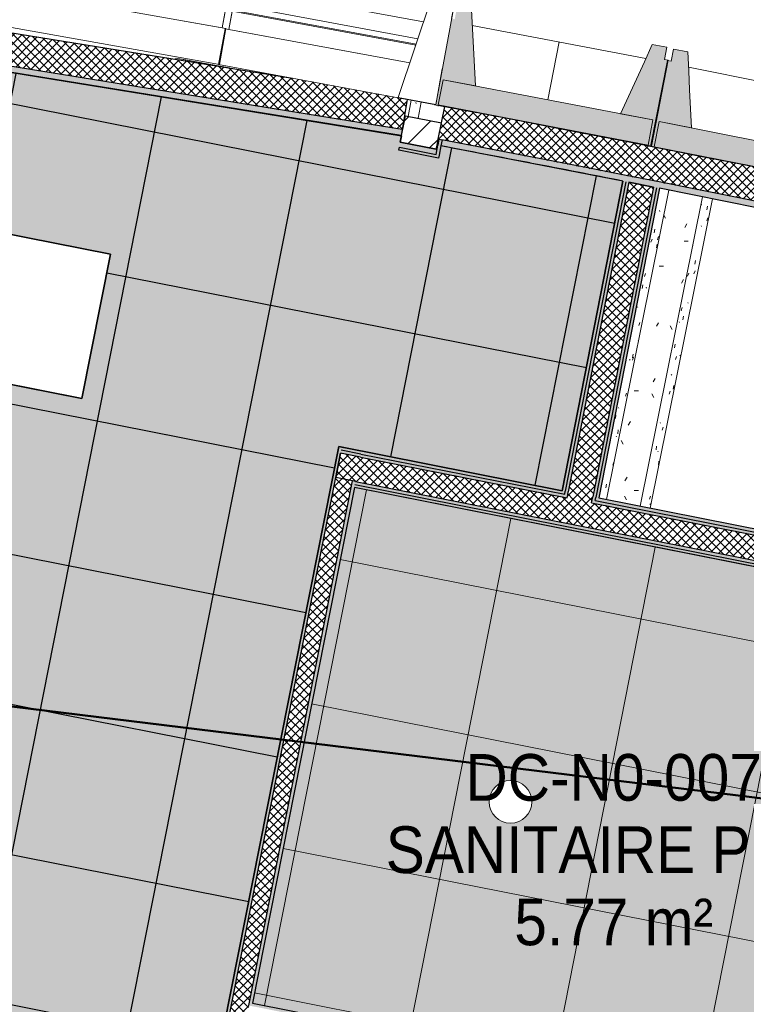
# Model space of a CAD drawing. Header units: centimetres. Extents: x -3137 to 8943, y -3619 to 550.
# Tile 39 of 47: x 7105 to 7402, y -2018 to -1617. Entities that reach past the tile are written whole.
import ezdxf

# ---------------------------------------------------------------- set-up
doc = ezdxf.new("R2010")
doc.units = ezdxf.units.CM
for name, color, linetype, lineweight in [('0-1', 7, 'Continuous', 5), ('ANNOTATIONS-6', 7, 'Continuous', 18), ('ANNOTATIONS-7', 7, 'Continuous', 50), ('HACHURE_C-5', 7, 'Continuous', 18), ('MUR_C', 7, 'Continuous', 25), ('OSSATURE', 7, 'Continuous', 18), ('OSSATURE_C', 7, 'Continuous', 18), ('PLAF', 7, 'Continuous', 25), ('PLAF-motif surf', 7, 'Continuous', 25), ('POTEAUX', 7, 'Continuous', 18), ('Z', 7, 'Continuous', 18)]:
    doc.layers.add(name, color=color, linetype=linetype, lineweight=lineweight)
for name, color, linetype, lineweight, true_color in [('ANNOTATIONS-5', 7, 'Continuous', 18, 0xffcd9b), ('ETIQUETTE-1', 9, 'Continuous', 30, 0x808080), ('HACHURE_C-3', 7, 'Continuous', 5, 0xdadada), ('HACHURE_C-4', 7, 'Continuous', 25, 0xdadada), ('OSSATURE-4', 7, 'Continuous', 5, 0x787878), ('OSSATURE-5', 5, 'Continuous', 25, 0x0000ff)]:
    doc.layers.add(name, color=color, linetype=linetype, lineweight=lineweight, true_color=true_color)
doc.styles.add('Arial', font='arial.ttf', dxfattribs={"width": 0.9, "height": 19})
pattern_1 = [(45, (0, 0), (-1.767767, 1.767767), []), (135, (0, 0), (-1.767767, -1.767767), [])]
pattern_2 = [(0, (0, 0), (40.64, 10.16), [1.676, -28.804, 1.676, -28.804, -162.56]), (0, (0, 0), (40.64, 10.16), [-60.96, 1.676, -59.284, 1.676, -28.804, -71.12]), (0, (0, 0), (40.64, 10.16), [-152.4, 1.676, -18.644, 1.676, -49.124]), (120, (15.24, 5.08), (-29.11882, 30.115272), [1.676, -28.804, 1.676, -28.804, -162.56]), (120, (15.24, 5.08), (-29.11882, 30.115272), [-60.96, 1.676, -59.284, 1.676, -28.804, -71.12]), (120, (15.24, 5.08), (-29.11882, 30.115272), [-152.4, 1.676, -18.644, 1.676, -49.124]), (240, (20.32, 25.4), (-11.52118, -40.275272), [1.676, -28.804, 1.676, -28.804, -162.56]), (240, (20.32, 25.4), (-11.52118, -40.275272), [-60.96, 1.676, -59.284, 1.676, -28.804, -71.12]), (240, (20.32, 25.4), (-11.52118, -40.275272), [-152.4, 1.676, -18.644, 1.676, -49.124])]

# ---------------------------------------------------------------- blocks, each defined once
blk = doc.blocks.new('B02_ARC_rvt-3-DDDD_AAA_NNNN_CCC_1_50_N0_Faux plafonds')
at = {"layer": 'ANNOTATIONS-6'}
h = blk.add_hatch(dxfattribs=at)
h.set_pattern_fill('FP_54', color=256, style=0, pattern_type=2)
h.set_pattern_definition([(348.82, (557.394, -1923.27), (-11.632, -58.862), []), (258.82, (557.394, -1923.27), (-58.862, 11.632), [])])
h.paths.add_polyline_path([(622.48, -2069.45), (664, -1859.54), (663.96, -1859.53), (399.69, -1807.25), (358.16, -2017.21), (622.48, -2069.45)])
h.paths.add_polyline_path([(580.98, -1967.21), (578.73, -1966.91), (576.63, -1966.04), (574.83, -1964.66), (573.45, -1962.86), (572.58, -1960.76), (572.28, -1958.51), (572.58, -1956.26), (573.45, -1954.16), (574.83, -1952.36), (576.63, -1950.98), (578.73, -1950.11), (580.98, -1949.81), (583.24, -1950.11), (585.33, -1950.98), (587.14, -1952.36), (588.52, -1954.16), (589.39, -1956.26), (589.68, -1958.51), (589.39, -1960.76), (588.52, -1962.86), (587.14, -1964.66), (585.33, -1966.04), (583.24, -1966.91)])
h.paths.add_polyline_path([(463.29, -1943.95), (461.03, -1943.65), (458.94, -1942.78), (457.13, -1941.4), (455.75, -1939.6), (454.88, -1937.5), (454.59, -1935.25), (454.88, -1933), (455.75, -1930.9), (457.13, -1929.1), (458.94, -1927.72), (461.03, -1926.85), (463.29, -1926.55), (465.54, -1926.85), (467.64, -1927.72), (469.44, -1929.1), (470.82, -1930.9), (471.69, -1933), (471.99, -1935.25), (471.69, -1937.5), (470.82, -1939.6), (469.44, -1941.4), (467.64, -1942.78), (465.54, -1943.65)])
at = {"layer": 'HACHURE_C-3'}
for points in [[(418.76, -1663.88), (419.16, -1661.41), (-261.5, -1551.36), (-261.9, -1553.82), (403.49, -1661.41)], [(486.6, -1810.21), (511.57, -1682.87), (510.35, -1682.63), (485.38, -1809.97), (486.36, -1810.17)], [(497.84, -1812.44), (522.81, -1685.08), (521.58, -1684.83), (496.61, -1812.19)], [(499.3, -1811.45), (524.03, -1685.32), (522.81, -1685.08), (498.08, -1811.21)], [(299.38, -2271.76), (394.54, -1790.73), (393.32, -1790.49), (298.15, -2271.54), (298.77, -2271.65)], [(700.28, -1865.43), (700.53, -1864.21), (400.17, -1804.79), (399.93, -1806.01), (699.06, -1865.19)], [(622.23, -2070.67), (622.48, -2069.45), (358.15, -2017.21), (357.91, -2018.44), (620.87, -2070.41)]]:
    blk.add_hatch(color=256, dxfattribs=at).paths.add_polyline_path(points)
h = blk.add_hatch(color=256, dxfattribs=at)
h.paths.add_polyline_path([(713.74, -1856.42), (713.98, -1855.2), (496.61, -1812.19), (496.37, -1813.42), (712.51, -1856.18)])
h.paths.add_polyline_path([(486.36, -1811.44), (486.6, -1810.21), (394.3, -1791.96), (394.06, -1793.18), (485.62, -1811.29)])
h = blk.add_hatch(color=256, dxfattribs=at)
h.paths.add_polyline_path([(715.2, -1855.44), (715.45, -1854.21), (498.08, -1811.21), (497.84, -1812.44), (713.98, -1855.2)])
h.paths.add_polyline_path([(485.38, -1809.97), (485.62, -1808.75), (394.54, -1790.73), (394.3, -1791.96), (484.39, -1809.78)])
at = {"layer": 'HACHURE_C-4'}
for points in [[(434.22, -1671.78), (435.4, -1665.59), (434.17, -1665.36), (432.99, -1671.53)], [(433.99, -1673.01), (434.22, -1671.78), (418.04, -1668.58), (417.8, -1669.8), (432.99, -1672.81)], [(485.62, -1808.75), (510.35, -1682.63), (509.12, -1682.38), (484.39, -1808.5)], [(698.81, -1866.42), (699.06, -1865.19), (399.93, -1806.01), (399.69, -1807.24), (697.59, -1866.17)]]:
    blk.add_hatch(color=256, dxfattribs=at).paths.add_polyline_path(points)
h = blk.add_hatch(color=256, dxfattribs=at)
h.paths.add_polyline_path([(1379.23, -1882.57), (1379.86, -1880.15), (1262.66, -1849.7), (1145.2, -1820.28), (1027.48, -1791.89), (909.52, -1764.54), (791.32, -1738.24), (672.89, -1712.98), (554.25, -1688.76), (435.4, -1665.59), (434.93, -1668.05), (490.05, -1678.67), (524.03, -1685.32), (631.6, -1706.98), (741.25, -1729.99), (846.19, -1752.88), (953.21, -1777.11), (1065.2, -1803.46), (1166.64, -1828.14), (1273.04, -1854.93), (1369.94, -1880.15)])
h.paths.add_polyline_path([(433.7, -1667.82), (434.17, -1665.36), (433.87, -1665.33), (433.39, -1667.76), (433.54, -1667.79)])
h = blk.add_hatch(color=256, dxfattribs=at)
h.paths.add_polyline_path([(307.51, -2273.2), (331.41, -2152.38), (330.18, -2152.13), (306.28, -2272.99), (306.89, -2273.09)])
h.paths.add_polyline_path([(332.77, -2145.51), (356.55, -2025.3), (355.32, -2025.06), (331.54, -2145.27)])
h.paths.add_polyline_path([(357.91, -2018.44), (400.17, -1804.79), (398.95, -1804.55), (356.68, -2018.2)])
at = {"layer": 'HACHURE_C-5'}
h = blk.add_hatch(dxfattribs=at)
h.set_pattern_fill('FP_43', color=256, style=0, pattern_type=2)
h.set_pattern_definition(pattern_1)
h.paths.add_polyline_path([(419.16, -1661.41), (421.14, -1649.13), (374.51, -1640.52), (-250.68, -1539.43), (-259.39, -1538.29), (-261.5, -1551.36), (388.95, -1656.53)])
h = blk.add_hatch(dxfattribs=at)
h.set_pattern_fill('FP_43', color=256, style=0, pattern_type=2)
h.set_pattern_definition(pattern_1)
h.paths.add_polyline_path([(1382.28, -1880.79), (1385.68, -1867.73), (1379.86, -1866.21), (1262.66, -1835.78), (1145.2, -1806.39), (1027.48, -1778.03), (909.52, -1750.71), (791.32, -1724.43), (672.89, -1699.2), (554.25, -1675), (436.49, -1652.06), (433.87, -1665.3), (436.49, -1665.81), (555.64, -1689.05), (674.57, -1713.34), (793.29, -1738.68), (911.78, -1765.07), (1030.03, -1792.5), (1148.03, -1820.99), (1265.78, -1850.51), (1381.07, -1880.47)])
h = blk.add_hatch(dxfattribs=at)
h.set_pattern_fill('FP_44', color=256, style=0, pattern_type=2)
h.set_pattern_definition([(45, (0, 0), (-5.3033, 5.3033), [])])
h.paths.add_polyline_path([(433.05, -1669.45), (435.18, -1658.7), (420.46, -1655.79), (418.34, -1666.54), (432.7, -1669.38)])
h = blk.add_hatch(dxfattribs=at)
h.set_pattern_fill('FP_43', color=256, style=0, pattern_type=2)
h.set_pattern_definition(pattern_1)
h.paths.add_polyline_path([(496.37, -1813.42), (521.58, -1684.83), (511.57, -1682.87), (486.36, -1811.44), (491.39, -1812.44)])
h = blk.add_hatch(dxfattribs=at)
h.set_pattern_fill('FP_43', color=256, style=0, pattern_type=2)
h.set_pattern_definition(pattern_1)
h.paths.add_polyline_path([(710.53, -1866.19), (712.51, -1856.18), (394.06, -1793.18), (392.08, -1803.19), (700.53, -1864.21)])
h = blk.add_hatch(dxfattribs=at)
h.set_pattern_fill('FP_43', color=256, style=0, pattern_type=2)
h.set_pattern_definition(pattern_1)
h.paths.add_polyline_path([(306.03, -2274.21), (398.95, -1804.55), (392.08, -1803.19), (299.18, -2273), (302.61, -2273.6)])
at = {"layer": 'PLAF-motif surf'}
h = blk.add_hatch(dxfattribs=at)
h.set_pattern_fill('FP_60', color=256, style=0, pattern_type=2)
h.set_pattern_definition([(78.81, (-4.944, -2018.706), (58.8593, -11.644), []), (348.81, (-4.944, -2018.706), (-11.644, -58.8593), [])])
h.paths.add_polyline_path([(295.41, -2285.41), (393.32, -1790.49), (484.39, -1808.5), (509.12, -1682.38), (459.15, -1672.7), (434.93, -1668.05), (433.99, -1673.01), (417.8, -1669.8), (418.04, -1668.58), (432.99, -1671.53), (433.7, -1667.82), (433.39, -1667.76), (433.05, -1669.45), (418.34, -1666.54), (418.86, -1663.9), (150.11, -1620.44), (31.73, -2219.49), (-24.05, -2238.7), (294.35, -2285.26)])
h.paths.add_polyline_path([(195.56, -2241.86), (136.7, -2230.22), (148.35, -2171.36), (207.21, -2183)])
h.paths.add_polyline_path([(242.14, -2006.42), (183.28, -1994.78), (194.92, -1935.92), (253.78, -1947.56), (253.22, -1950.38)])
h.paths.add_polyline_path([(288.71, -1770.99), (229.85, -1759.34), (241.5, -1700.48), (300.36, -1712.13), (296.82, -1729.99)])
at = {"layer": 'ANNOTATIONS-6'}
for p, q in [((399.69, -1807.24), (358.15, -2017.22)), ((358.15, -2017.22), (399.69, -1807.24)), ((399.69, -1807.25), (358.15, -2017.22)), ((358.15, -2017.22), (399.69, -1807.25)), ((664, -1859.53), (399.69, -1807.24)), ((399.69, -1807.24), (664, -1859.53)), ((664, -1859.54), (399.69, -1807.25)), ((399.69, -1807.25), (664, -1859.54))]:
    blk.add_line(p, q, dxfattribs=at)
for start, end in [(0, 180), (0, 180), (180, 0), (180, 360)]:
    blk.add_arc((463.29, -1935.25), 8.7, start, end, dxfattribs=at)
at = {"layer": 'MUR_C'}
for p, q in [((-250.68, -1539.43), (374.51, -1640.52)), ((419.16, -1661.41), (-261.5, -1551.36)), ((418.76, -1663.88), (-261.9, -1553.82)), ((421.14, -1649.13), (418.76, -1663.88)), ((435.18, -1658.7), (436.49, -1652.06)), ((418.34, -1666.54), (420.46, -1655.79)), ((420.46, -1655.79), (435.18, -1658.7)), ((433.87, -1665.3), (435.18, -1658.7)), ((433.05, -1669.45), (418.34, -1666.54)), ((432.99, -1671.53), (433.7, -1667.82)), ((433.39, -1667.76), (433.05, -1669.45)), ((433.39, -1667.76), (433.87, -1665.3)), ((434.17, -1665.36), (433.7, -1667.82)), ((434.93, -1668.05), (434.22, -1671.78)), ((435.4, -1665.59), (434.93, -1668.05)), ((417.8, -1669.8), (418.04, -1668.58)), ((433.99, -1673.01), (417.8, -1669.8)), ((418.04, -1668.58), (432.99, -1671.53)), ((434.22, -1671.78), (433.99, -1673.01)), ((484.39, -1808.5), (509.12, -1682.38)), ((510.35, -1682.63), (485.62, -1808.75)), ((511.57, -1682.87), (486.84, -1808.99)), ((511.57, -1682.87), (521.58, -1684.83)), ((521.58, -1684.83), (511.57, -1682.87)), ((521.58, -1684.83), (496.85, -1810.97)), ((522.81, -1685.08), (498.08, -1811.21)), ((524.03, -1685.32), (499.3, -1811.45)), ((298.15, -2271.54), (393.32, -1790.49)), ((393.32, -1790.49), (394.54, -1790.73)), ((402.39, -1793.56), (394.3, -1791.96)), ((394.54, -1790.73), (402.64, -1792.33)), ((402.64, -1792.33), (484.39, -1808.5)), ((394.06, -1793.18), (392.08, -1803.19)), ((392.08, -1803.19), (394.06, -1793.18)), ((402.15, -1794.78), (394.06, -1793.18)), ((402.15, -1794.78), (486.36, -1811.44)), ((402.39, -1793.56), (485.38, -1809.97)), ((299.38, -2271.76), (392.08, -1803.19)), ((356.68, -2018.2), (398.95, -1804.55)), ((398.95, -1804.55), (392.08, -1803.19)), ((400.17, -1804.79), (398.95, -1804.55)), ((399.69, -1807.24), (358.15, -2017.21)), ((697.59, -1866.17), (399.69, -1807.24)), ((399.93, -1806.01), (699.06, -1865.19)), ((400.17, -1804.79), (700.53, -1864.21)), ((485.38, -1809.97), (485.62, -1808.75)), ((486.36, -1811.44), (486.6, -1810.21)), ((486.6, -1810.21), (486.84, -1808.99)), ((496.37, -1813.42), (496.61, -1812.19)), ((496.61, -1812.19), (496.85, -1810.97)), ((497.84, -1812.44), (498.08, -1811.21)), ((497.84, -1812.44), (713.98, -1855.2)), ((499.3, -1811.45), (715.45, -1854.21)), ((496.37, -1813.42), (712.51, -1856.18)), ((358.15, -2017.21), (622.48, -2069.45))]:
    blk.add_line(p, q, dxfattribs=at)
at = {"layer": 'MUR_C', "flags": 128}
for points in [[(433.7, -1667.82), (433.54, -1667.79), (433.39, -1667.76)], [(433.87, -1665.3), (434.02, -1665.33), (434.17, -1665.36)], [(434.17, -1665.36), (434.78, -1665.48), (435.4, -1665.59)], [(434.17, -1665.36), (434.78, -1665.48), (435.4, -1665.59)], [(509.12, -1682.38), (472.03, -1675.17), (434.93, -1668.05)], [(1379.23, -1882.57), (1273.04, -1854.93), (1166.64, -1828.14), (1060.03, -1802.2), (953.21, -1777.11), (846.19, -1752.88), (738.99, -1729.5), (631.6, -1706.98), (524.03, -1685.32)]]:
    blk.add_lwpolyline(points, dxfattribs=at)
at = {"layer": 'MUR_C'}
for radius, start, end in [(13744.31, 75.180034, 79.228198), (13730.81, 75.179827, 79.222138)]:
    blk.add_arc((-2132.29, -15154.19), radius, start, end, dxfattribs=at)
at = {"layer": 'PLAF'}
for p, q in [((418.86, -1663.9), (150.11, -1620.44)), ((150.11, -1620.44), (418.86, -1663.9)), ((418.34, -1666.54), (418.86, -1663.9)), ((418.86, -1663.9), (418.34, -1666.54)), ((433.05, -1669.45), (418.34, -1666.54)), ((418.34, -1666.54), (433.05, -1669.45)), ((433.39, -1667.76), (433.05, -1669.45)), ((433.05, -1669.45), (433.39, -1667.76)), ((433.7, -1667.82), (433.39, -1667.76)), ((433.39, -1667.76), (433.7, -1667.82)), ((484.39, -1808.5), (509.12, -1682.38)), ((509.12, -1682.38), (484.39, -1808.5)), ((241.5, -1700.48), (300.36, -1712.13)), ((300.36, -1712.13), (241.5, -1700.48)), ((300.36, -1712.13), (288.71, -1770.99)), ((288.71, -1770.99), (300.36, -1712.13)), ((288.71, -1770.99), (229.85, -1759.34)), ((229.85, -1759.34), (288.71, -1770.99)), ((295.41, -2285.41), (393.32, -1790.49)), ((393.32, -1790.49), (295.41, -2285.41)), ((393.32, -1790.49), (484.39, -1808.5)), ((484.39, -1808.5), (393.32, -1790.49))]:
    blk.add_line(p, q, dxfattribs=at)
for start, end in [(79.06773, 79.222137), (79.06773, 79.222137), (78.906774, 79.064454), (78.906774, 79.064454)]:
    blk.add_arc((-2132.29, -15154.19), 13728.31, start, end, dxfattribs=at)
blk = doc.blocks.new('20_MUR PREFA_01 - Type 1-V83-DDDD_AAA_NNNN_CCC_1_50_N0_Faux plafonds')
at = {"layer": 'Z'}
for p, q in [((0, 10.63), (0, 34.62)), ((0, -0.14), (0, 0.16))]:
    blk.add_line(p, q, dxfattribs=at)
blk = doc.blocks.new('20_MUR PREFA_03 - MODULE_03-3146533-DDDD_AAA_NNNN_CCC_1_50_N0_Faux plafonds')
at = {"layer": 'Z'}
for p, q in [((-43.5, 32.17), (-43.5, 25.04)), ((-43.5, 19.17), (-43.5, 32.17)), ((-43.5, 32.17), (34.01, 32.17)), ((-43.5, 25.04), (-43.5, 22.74)), ((33.01, 25.04), (-43.5, 25.04)), ((-43.5, 22.74), (-43.5, 22.35)), ((32.69, 22.74), (-43.5, 22.74)), ((-43.5, 22.35), (-43.5, 14.74)), ((-43.5, 22.35), (32.64, 22.35)), ((-43.5, 14.74), (-43.5, 19.17)), ((31.57, 14.74), (-45, 14.74)), ((-45, -0.1), (-45, 14.74)), ((-44.66, 14.74), (-43.5, 14.74)), ((-43.5, 14.74), (31.57, 14.74)), ((45, 14.74), (45, -0.1)), ((-45, -0.1), (45, -0.1))]:
    blk.add_line(p, q, dxfattribs=at)
blk = doc.blocks.new('20_MUR PREFA_03 - MODULE_03-V84-DDDD_AAA_NNNN_CCC_1_50_N0_Faux plafonds')
at = {"layer": 'Z'}
for p, q in [((-43.5, 32.17), (-43.5, 25.04)), ((-43.5, 19.17), (-43.5, 32.17)), ((-43.5, 32.17), (43.5, 32.17)), ((43.5, 32.17), (43.5, 19.17)), ((43.5, 25.04), (43.5, 32.17)), ((-43.5, 25.04), (-43.5, 22.74)), ((43.5, 25.04), (-43.5, 25.04)), ((43.5, 22.74), (43.5, 25.04)), ((-43.5, 22.74), (-43.5, 22.35)), ((43.5, 22.74), (-43.5, 22.74)), ((-43.5, 22.35), (-43.5, 14.74)), ((-43.5, 22.35), (43.5, 22.35)), ((43.5, 22.35), (43.5, 22.74)), ((43.5, 22.35), (43.5, 14.74)), ((-43.5, 14.74), (-43.5, 19.17)), ((43.5, 14.74), (43.5, 19.17)), ((45, 14.74), (-45, 14.74)), ((-45, -0.1), (-45, 14.74)), ((-44.66, 14.74), (-43.5, 14.74)), ((-43.5, 14.74), (43.5, 14.74)), ((43.5, 14.74), (45, 14.74)), ((45, 14.74), (45, -0.1)), ((45, 14.59), (45, 14.74)), ((-45, -0.1), (45, -0.1))]:
    blk.add_line(p, q, dxfattribs=at)
blk = doc.blocks.new('26_POTEAU DROIT - MODULE_04-3160620-DDDD_AAA_NNNN_CCC_1_50_N0_Faux plafonds')
at = {"layer": 'POTEAUX'}
for p, q in [((29.5, 0), (39.5, 71.3)), ((39.5, 71.3), (43.5, 71.3)), ((43.5, 71.3), (43.5, 66.3)), ((43.5, 71.3), (43.5, 66.3)), ((43.5, 66.3), (45, 66.3)), ((45, 0), (45, 66.3)), ((45, 66.3), (45, 35.57)), ((45, 0), (29.5, 0))]:
    blk.add_line(p, q, dxfattribs=at)
blk = doc.blocks.new('B02_DC_STR_rvt-3-DDDD_AAA_NNNN_CCC_1_50_N0_Faux plafonds')
at = {"layer": 'ANNOTATIONS-6'}
h = blk.add_hatch(dxfattribs=at)
h.set_pattern_fill('FP_107', color=256, style=0, pattern_type=2)
h.set_pattern_definition([(71.22, (640.16, -117.665), (9.856738, 35.8736195), [1.263, -21.7, 1.263, -21.7, -122.468]), (71.22, (640.16, -117.665), (9.856738, 35.8736195), [-45.926, 1.263, -44.663, 1.263, -21.7, -53.58]), (71.22, (640.16, -117.665), (9.856738, 35.8736195), [-114.814, 1.263, -14.046, 1.263, -37.008]), (117.761, (643.856, -103.351), (-7.061865, -0.35632), [0.43646, -7.499, 0.43646, -49.822]), (117.761, (643.856, -103.351), (-7.061865, -0.35632), [-8.372, -7.499, 0.43646, -15.435, -26.452]), (117.761, (643.856, -103.351), (-7.061865, -0.35632), [-31.742, 0.43646, -7.499, 0.43646, -18.08]), (117.761, (643.856, -103.351), (-7.061865, -0.35632), [-40.114, -4.854, 0.43646, -12.79]), (262.677, (645.088, -85.954), (-2.7939583, -35.5175786), [1.595, -27.404, 1.595, -27.404, -154.662]), (262.677, (645.088, -85.954), (-2.7939583, -35.5175786), [-57.998, 1.595, -56.403, 1.595, -27.404, -67.664]), (262.677, (645.088, -85.954), (-2.7939583, -35.5175786), [-144.995, 1.595, -17.738, 1.595, -46.737])])
h.paths.add_polyline_path([(330.92, -1633.47), (331, -1633.03), (326.9, -1632.28), (326.81, -1632.8), (330.92, -1633.47)])
h = blk.add_hatch(dxfattribs=at)
h.set_pattern_fill('FP_76', color=256, style=0, pattern_type=2)
h.set_pattern_definition(pattern_2)
h.paths.add_polyline_path([(344.75, -1635.71), (344.77, -1635.56), (331, -1633.03), (330.92, -1633.47), (344.32, -1635.64)])
h = blk.add_hatch(dxfattribs=at)
h.set_pattern_fill('FP_108', color=256, style=0, pattern_type=2)
h.set_pattern_definition([(71.22, (561.306, -103.171), (9.856738, 35.8736195), [1.263, -21.7, 1.263, -21.7, -122.468]), (71.22, (561.306, -103.171), (9.856738, 35.8736195), [-45.926, 1.263, -44.663, 1.263, -21.7, -53.58]), (71.22, (561.306, -103.171), (9.856738, 35.8736195), [-114.814, 1.263, -14.046, 1.263, -37.008]), (117.761, (565.003, -88.857), (-7.061865, -0.35632), [0.43646, -7.499, 0.43646, -7.499, -42.323]), (117.761, (565.003, -88.857), (-7.061865, -0.35632), [-15.871, 0.43646, -15.435, 0.43646, -7.499, -18.516]), (117.761, (565.003, -88.857), (-7.061865, -0.35632), [-39.678, 0.43646, -4.854, 0.43646, -12.79]), (262.677, (566.235, -71.46), (-2.7939583, -35.5175786), [1.595, -27.404, 1.595, -27.404, -154.662]), (262.677, (566.235, -71.46), (-2.7939583, -35.5175786), [-57.998, 1.595, -56.403, 1.595, -27.404, -67.664]), (262.677, (566.235, -71.46), (-2.7939583, -35.5175786), [-144.995, 1.595, -17.738, 1.595, -46.737])])
h.paths.add_polyline_path([(348.86, -1636.37), (348.87, -1636.32), (344.77, -1635.56), (344.75, -1635.71), (348.52, -1636.32)])
h = blk.add_hatch(dxfattribs=at)
h.set_pattern_fill('FP_105', color=256, style=0, pattern_type=2)
h.set_pattern_definition(pattern_2)
h.paths.add_polyline_path([(325.02, -2277.64), (325.02, -2277.62), (319.92, -2276.71)])
h.paths.add_polyline_path([(370.98, -2029.43), (370.98, -2029.43), (357.24, -2026.72)])
h.paths.add_polyline_path([(437.79, -1668.6), (437.79, -1668.6), (435.4, -1668.14)])
h.paths.add_polyline_path([(433.7, -1667.82), (433.7, -1667.82), (433.7, -1667.82)])
h.paths.add_polyline_path([(435.18, -1658.7), (436.43, -1652.37), (433.8, -1651.86), (433.86, -1651.55), (426.96, -1650.21), (425.73, -1656.83), (434.93, -1658.65)])
h = blk.add_hatch(dxfattribs=at)
h.set_pattern_fill('FP_109', color=256, style=0, pattern_type=2)
h.set_pattern_definition([(71.205, (735.207, -136.133), (9.895309, 35.9350499), [1.267, -21.767, 1.267, -21.767, -122.849]), (71.205, (735.207, -136.133), (9.895309, 35.9350499), [-46.068, 1.267, -44.801, 1.267, -21.767, -53.746]), (71.205, (735.207, -136.133), (9.895309, 35.9350499), [-115.171, 1.267, -14.089, 1.267, -37.123]), (118.199, (738.917, -121.8), (-7.089567, -0.497067), [0.43188, -7.421, 0.43188, -7.421, -41.88]), (118.199, (738.917, -121.8), (-7.089567, -0.497067), [-15.705, 0.43188, -15.273, 0.43188, -7.421, -18.322]), (118.199, (738.917, -121.8), (-7.089567, -0.497067), [-39.262, 0.43188, -4.803, 0.43188, -12.656]), (262.64, (740.154, -104.445), (-2.8047903, -35.437674), [1.593, -27.372, 1.593, -27.372, -154.48]), (262.64, (740.154, -104.445), (-2.8047903, -35.437674), [-57.93, 1.593, -56.337, 1.593, -27.372, -67.585]), (262.64, (740.154, -104.445), (-2.8047903, -35.437674), [-144.825, 1.593, -17.717, 1.593, -46.682])])
h.paths.add_polyline_path([(357.24, -2026.72), (357.24, -2026.72), (356.55, -2026.58)])
h.paths.add_polyline_path([(425.73, -1656.83), (426.95, -1650.21), (422.86, -1649.45), (421.65, -1656.02), (425.68, -1656.82)])
h = blk.add_hatch(dxfattribs=at)
h.set_pattern_fill('FP_110', color=256, style=0, pattern_type=2)
h.set_pattern_definition([(71.205, (656.372, -121.536), (9.895309, 35.9350499), [1.267, -21.767, 1.267, -21.767, -122.849]), (71.205, (656.372, -121.536), (9.895309, 35.9350499), [-46.068, 1.267, -44.801, 1.267, -21.767, -53.746]), (71.205, (656.372, -121.536), (9.895309, 35.9350499), [-115.171, 1.267, -14.089, 1.267, -37.123]), (118.199, (660.083, -107.202), (-7.089567, -0.497067), [0.43188, -7.421, 0.43188, -49.3]), (118.199, (660.083, -107.202), (-7.089567, -0.497067), [-8.284, -7.421, 0.43188, -15.273, -26.175]), (118.199, (660.083, -107.202), (-7.089567, -0.497067), [-31.41, 0.43188, -7.421, 0.43188, -17.89]), (118.199, (660.083, -107.202), (-7.089567, -0.497067), [-39.694, -4.803, 0.43188, -12.656]), (262.64, (661.319, -89.848), (-2.8047903, -35.437674), [1.593, -27.372, 1.593, -27.372, -154.48]), (262.64, (661.319, -89.848), (-2.8047903, -35.437674), [-57.93, 1.593, -56.337, 1.593, -27.372, -67.585]), (262.64, (661.319, -89.848), (-2.8047903, -35.437674), [-144.825, 1.593, -17.717, 1.593, -46.682])])
h.paths.add_polyline_path([(329.12, -2278.4), (329.12, -2278.36), (328.85, -2278.35)])
h.paths.add_polyline_path([(375.07, -2030.24), (375.07, -2030.24), (372.74, -2029.78)])
h.paths.add_polyline_path([(441.88, -1669.39), (441.88, -1669.38), (440.45, -1669.11)])
h = blk.add_hatch(dxfattribs=at)
h.set_pattern_fill('FP_111', color=256, style=0, pattern_type=2)
h.set_pattern_definition([(70.951, (858.397, -173.792), (10.3877482, 36.62), [1.313, -22.559, 1.313, -22.559, -127.315]), (70.951, (858.397, -173.792), (10.3877482, 36.62), [-47.743, 1.313, -46.43, 1.313, -22.559, -55.7]), (70.951, (858.397, -173.792), (10.3877482, 36.62), [-119.358, 1.313, -14.601, 1.313, -38.473]), (124.375, (862.293, -159.242), (-7.443694, -2.187847), [0.37948, -6.52, 0.37948, -6.52, -36.798]), (124.375, (862.293, -159.242), (-7.443694, -2.187847), [-13.799, 0.37948, -13.42, 0.37948, -6.52, -16.099]), (124.375, (862.293, -159.242), (-7.443694, -2.187847), [-34.498, 0.37948, -4.22, 0.37948, -11.12]), (262.151, (863.592, -142.413), (-2.944779, -34.432436), [1.569, -26.957, 1.569, -179.098]), (262.151, (863.592, -142.413), (-2.944779, -34.432436), [-30.095, -26.957, 1.569, -55.484, -95.088]), (262.151, (863.592, -142.413), (-2.944779, -34.432436), [-114.105, 1.569, -26.957, 1.569, -64.992]), (262.151, (863.592, -142.413), (-2.944779, -34.432436), [-144.201, -17.449, 1.569, -45.975])])
h.paths.add_polyline_path([(454.98, -2046.05), (454.99, -2046.03), (453.23, -2045.7)])
h.paths.add_polyline_path([(502.36, -1812.06), (527.86, -1686.09), (524.03, -1685.32), (499.3, -1811.45)])
h = blk.add_hatch(dxfattribs=at)
h.set_pattern_fill('FP_70', color=256, style=0, pattern_type=2)
h.set_pattern_definition(pattern_2)
h.paths.add_polyline_path([(468.72, -2048.77), (468.72, -2048.75), (454.98, -2046.05)])
h.paths.add_polyline_path([(516.09, -1814.77), (541.58, -1688.85), (527.86, -1686.09), (502.36, -1812.06), (509.25, -1813.42)])
h = blk.add_hatch(dxfattribs=at)
h.set_pattern_fill('FP_112', color=256, style=0, pattern_type=2)
h.set_pattern_definition([(70.951, (779.817, -157.882), (10.3877482, 36.62), [1.313, -22.559, 1.313, -22.559, -127.315]), (70.951, (779.817, -157.882), (10.3877482, 36.62), [-47.743, 1.313, -46.43, 1.313, -22.559, -55.7]), (70.951, (779.817, -157.882), (10.3877482, 36.62), [-119.358, 1.313, -14.601, 1.313, -38.473]), (124.375, (783.713, -143.333), (-7.443694, -2.187847), [0.37948, -6.52, 0.37948, -6.52, -36.798]), (124.375, (783.713, -143.333), (-7.443694, -2.187847), [-13.799, 0.37948, -13.42, 0.37948, -6.52, -16.099]), (124.375, (783.713, -143.333), (-7.443694, -2.187847), [-34.498, 0.37948, -4.22, 0.37948, -11.12]), (262.151, (785.011, -126.503), (-2.944779, -34.432436), [1.569, -26.957, 1.569, -179.098]), (262.151, (785.011, -126.503), (-2.944779, -34.432436), [-30.095, -26.957, 1.569, -55.484, -95.088]), (262.151, (785.011, -126.503), (-2.944779, -34.432436), [-114.105, 1.569, -26.957, 1.569, -64.992]), (262.151, (785.011, -126.503), (-2.944779, -34.432436), [-144.201, -17.449, 1.569, -45.975])])
h.paths.add_polyline_path([(472.8, -2049.58), (472.81, -2049.55), (471.18, -2049.26)])
h.paths.add_polyline_path([(520.18, -1815.58), (545.67, -1689.67), (541.58, -1688.85), (516.09, -1814.77), (517.02, -1814.96)])
at = {"layer": 'OSSATURE-4'}
for points in [[(449.57, -1654.56), (449.56, -1654.39), (433.89, -1651.39), (435.86, -1641.11), (449.01, -1643.63), (447.41, -1612.68), (441.52, -1611.55), (440.58, -1616.46), (439.3, -1616.21), (432.82, -1651.29), (432.7, -1651.33), (435.52, -1651.86)], [(520.78, -1668.19), (527.5, -1633.1), (526.02, -1632.82), (526.96, -1627.91), (521.07, -1626.78), (508.15, -1654.95), (521.3, -1657.47), (519.34, -1667.75), (503.66, -1664.75), (503.59, -1664.9), (519.34, -1667.91)], [(537.49, -1671.66), (537.49, -1671.5), (521.83, -1668.39), (523.86, -1658.13), (537, -1660.73), (535.6, -1629.77), (529.72, -1628.6), (528.74, -1633.5), (527.27, -1633.21), (520.33, -1668.26), (523.86, -1668.96)], [(519.34, -1667.75), (521.3, -1657.47), (435.86, -1641.11), (433.89, -1651.39), (518.73, -1667.63)], [(607.17, -1685.31), (609.2, -1675.04), (523.86, -1658.13), (521.83, -1668.39), (604.75, -1684.83)]]:
    blk.add_hatch(color=256, dxfattribs=at).paths.add_polyline_path(points)
at = {"layer": 'ANNOTATIONS-6'}
for p, q in [((326.9, -1632.28), (326.81, -1632.8)), ((348.87, -1636.32), (326.9, -1632.28)), ((331, -1633.03), (326.9, -1632.28)), ((331, -1633.03), (330.92, -1633.47)), ((344.77, -1635.56), (331, -1633.03)), ((344.77, -1635.56), (344.75, -1635.71)), ((348.87, -1636.32), (344.77, -1635.56)), ((422.86, -1649.45), (421.65, -1656.02)), ((426.96, -1650.21), (425.73, -1656.83)), ((527.86, -1686.09), (502.36, -1812.06)), ((541.58, -1688.85), (516.09, -1814.77)), ((520.18, -1815.58), (545.67, -1689.67))]:
    blk.add_line(p, q, dxfattribs=at)
at = {"layer": 'OSSATURE'}
for p, q in [((518.45, -1632.5), (447.73, -1618.96)), ((606.51, -1650.05), (535.89, -1636.05)), ((433.86, -1651.55), (433.8, -1651.87)), ((519.25, -1668.19), (519.31, -1667.91)), ((521.8, -1668.55), (521.77, -1668.68))]:
    blk.add_line(p, q, dxfattribs=at)
at = {"layer": 'OSSATURE_C'}
for p, q in [((521.07, -1626.78), (526.96, -1627.91)), ((526.96, -1627.91), (526.02, -1632.82)), ((528.74, -1633.5), (529.72, -1628.6)), ((529.72, -1628.6), (535.6, -1629.77)), ((520.33, -1668.26), (527.27, -1633.21)), ((527.5, -1633.1), (520.78, -1668.19)), ((526.02, -1632.82), (527.5, -1633.1)), ((527.27, -1633.21), (528.74, -1633.5)), ((433.89, -1651.39), (435.86, -1641.11)), ((435.86, -1641.11), (433.89, -1651.39)), ((435.86, -1641.11), (521.3, -1657.47)), ((449.01, -1643.63), (435.86, -1641.11)), ((449.57, -1654.56), (432.39, -1651.27)), ((519.34, -1667.75), (433.89, -1651.39)), ((433.89, -1651.39), (449.56, -1654.39)), ((449.56, -1654.39), (449.57, -1654.56)), ((521.3, -1657.47), (508.15, -1654.95)), ((521.3, -1657.47), (519.34, -1667.75)), ((519.34, -1667.75), (521.3, -1657.47)), ((521.83, -1668.39), (523.86, -1658.13)), ((523.86, -1658.13), (521.83, -1668.39)), ((523.86, -1658.13), (609.2, -1675.04)), ((537, -1660.73), (523.86, -1658.13)), ((503.59, -1664.9), (503.66, -1664.75)), ((520.78, -1668.19), (503.59, -1664.9)), ((503.66, -1664.75), (519.34, -1667.75)), ((537.49, -1671.66), (520.33, -1668.26)), ((607.17, -1685.31), (521.83, -1668.39)), ((521.83, -1668.39), (537.49, -1671.5)), ((537.49, -1671.5), (537.49, -1671.66))]:
    blk.add_line(p, q, dxfattribs=at)
at = {"layer": 'OSSATURE_C', "flags": 128}
for points in [[(447.41, -1612.68), (447.81, -1620.41), (448.21, -1628.15), (448.61, -1635.89), (449.01, -1643.63)], [(508.15, -1654.95), (511.38, -1647.91), (514.61, -1640.87), (517.84, -1633.82), (521.07, -1626.78)], [(535.6, -1629.77), (535.95, -1637.51), (536.3, -1645.25), (536.65, -1652.99), (537, -1660.73)]]:
    blk.add_lwpolyline(points, dxfattribs=at)
at = {"layer": 'OSSATURE-5'}
for name, p, rotation in [('26_POTEAU DROIT - MODULE_04-3160620-DDDD_AAA_NNNN_CCC_1_50_N0_Faux plafonds', (388.59, -1643.02), 349.5340124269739), ('20_MUR PREFA_03 - MODULE_03-V84-DDDD_AAA_NNNN_CCC_1_50_N0_Faux plafonds', (300.48, -1626.89), 349.9070787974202), ('20_MUR PREFA_03 - MODULE_03-3146533-DDDD_AAA_NNNN_CCC_1_50_N0_Faux plafonds', (388.59, -1643.02), 349.5340124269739), ('20_MUR PREFA_01 - Type 1-V83-DDDD_AAA_NNNN_CCC_1_50_N0_Faux plafonds', (476.58, -1659.73), 349.1609460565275)]:
    blk.add_blockref(name, p, dxfattribs=dict(at, rotation=rotation))

msp = doc.modelspace()

# ---------------------------------------------------------------- hatches: boundary and pattern name
at = {"layer": 'ANNOTATIONS-5'}
h = msp.add_hatch(color=256, dxfattribs=at)
h.paths.add_polyline_path([(7105.704, -2480.773), (7140.276, -2271.545), (7235.441, -1790.486), (7326.514, -1808.503), (7351.242, -1682.385), (7301.272, -1672.695), (7277.051, -1668.052), (7276.108, -1673.005), (7259.922, -1669.803), (7260.164, -1668.577), (7275.116, -1671.534), (7275.821, -1667.817), (7275.504, -1667.787), (7275.176, -1669.447), (7260.461, -1666.536), (7260.983, -1663.897), (6992.236, -1620.443), (6873.851, -2219.492), (6816.916, -2239.095), (6773.646, -2232.201), (6477.285, -2188.917), (6451.857, -2185.304), (6259.178, -2159.2), (6239.84, -2348.776), (6360.231, -2363.207), (6485.782, -2379.622), (6600.537, -2395.776), (6720.427, -2413.91), (6840.123, -2433.276), (6959.615, -2453.871), (6959.403, -2455.221), (6998.768, -2462.165), (7097.588, -2480.501), (7097.814, -2479.272), (7104.026, -2480.453)])
h.paths.add_polyline_path([(6958.152, -2455.001), (6958.172, -2454.884), (6940.041, -2451.808), (6958.11, -2454.993)])
h.paths.add_polyline_path([(6861.867, -2438.296), (6838.692, -2434.304), (6823.619, -2431.92), (6856.743, -2437.442)])
h.paths.add_polyline_path([(6746.789, -2419.445), (6719.008, -2414.954), (6701.322, -2412.299), (6739.965, -2418.373)])
h.paths.add_polyline_path([(6630.871, -2401.631), (6599.131, -2396.833), (6586.622, -2395.097), (6628.663, -2401.305)])
h.paths.add_polyline_path([(7015.569, -2387.27), (6956.112, -2379.215), (6964.168, -2319.758), (7023.624, -2327.813)])
h.paths.add_polyline_path([(6513.331, -2384.765), (6478.076, -2379.816), (6469.333, -2378.685), (6509.744, -2384.269)])
h.paths.add_polyline_path([(6539.915, -2322.827), (6480.458, -2314.772), (6488.513, -2255.315), (6547.97, -2263.37), (6540.609, -2317.705)])
h.paths.add_polyline_path([(7037.685, -2241.86), (6978.825, -2230.216), (6990.469, -2171.357), (7049.329, -2183), (7039.259, -2233.901)])
h.paths.add_polyline_path([(7084.26, -2006.422), (7025.401, -1994.779), (7037.045, -1935.919), (7095.904, -1947.563), (7093.035, -1962.065)])
h.paths.add_polyline_path([(7130.835, -1770.985), (7071.976, -1759.341), (7083.62, -1700.482), (7142.479, -1712.126), (7133.139, -1759.341)])
h = msp.add_hatch(color=256, dxfattribs=at)
h.paths.add_polyline_path([(7464.598, -2069.448), (7506.126, -1859.529), (7241.809, -1807.248), (7200.282, -2017.213), (7464.598, -2069.448)])
h.paths.add_polyline_path([(7423.108, -1967.21), (7420.856, -1966.914), (7418.758, -1966.045), (7416.956, -1964.662), (7415.573, -1962.86), (7414.704, -1960.762), (7414.408, -1958.51), (7414.704, -1956.258), (7415.573, -1954.16), (7416.956, -1952.358), (7418.758, -1950.976), (7420.856, -1950.107), (7423.108, -1949.81), (7425.36, -1950.107), (7427.458, -1950.976), (7429.26, -1952.358), (7430.642, -1954.16), (7431.511, -1956.258), (7431.808, -1958.51), (7431.511, -1960.762), (7430.642, -1962.86), (7429.26, -1964.662), (7427.458, -1966.045), (7425.36, -1966.914)])
h.paths.add_polyline_path([(7305.408, -1943.95), (7303.156, -1943.654), (7301.058, -1942.785), (7299.256, -1941.402), (7297.874, -1939.6), (7297.004, -1937.502), (7296.708, -1935.25), (7297.004, -1932.999), (7297.874, -1930.9), (7299.256, -1929.098), (7301.058, -1927.716), (7303.156, -1926.847), (7305.408, -1926.55), (7307.66, -1926.847), (7309.758, -1927.716), (7311.56, -1929.098), (7312.942, -1930.9), (7313.812, -1932.999), (7314.108, -1935.25), (7313.812, -1937.502), (7312.942, -1939.6), (7311.56, -1941.402), (7309.758, -1942.785), (7307.66, -1943.654)])

# ---------------------------------------------------------------- linework, layer by layer
at = {"layer": 'ANNOTATIONS-7'}
msp.add_line((4255.021, -1546.764), (8771.106, -2101.27), dxfattribs=at)

# ---------------------------------------------------------------- block references
at = {"layer": '0-1'}
for name in ['B02_DC_STR_rvt-3-DDDD_AAA_NNNN_CCC_1_50_N0_Faux plafonds', 'B02_ARC_rvt-3-DDDD_AAA_NNNN_CCC_1_50_N0_Faux plafonds']:
    msp.add_blockref(name, (6842.123, 0), dxfattribs=at)

# ---------------------------------------------------------------- texts
at = {"layer": 'ETIQUETTE-1', "char_height": 19, "attachment_point": 1, "style": 'Arial'}
for s, insert, width in [('DC-N0-007', (7287.038, -1915.777), 145.74679), ('SANITAIRE PMR', (7254.593, -1945.212), 224.39233), ('5.77 m²', (7306.981, -1974.647), 97.40503)]:
    msp.add_mtext(s, dxfattribs=dict(at, insert=insert, width=width))

doc.saveas('drawing.dxf')
